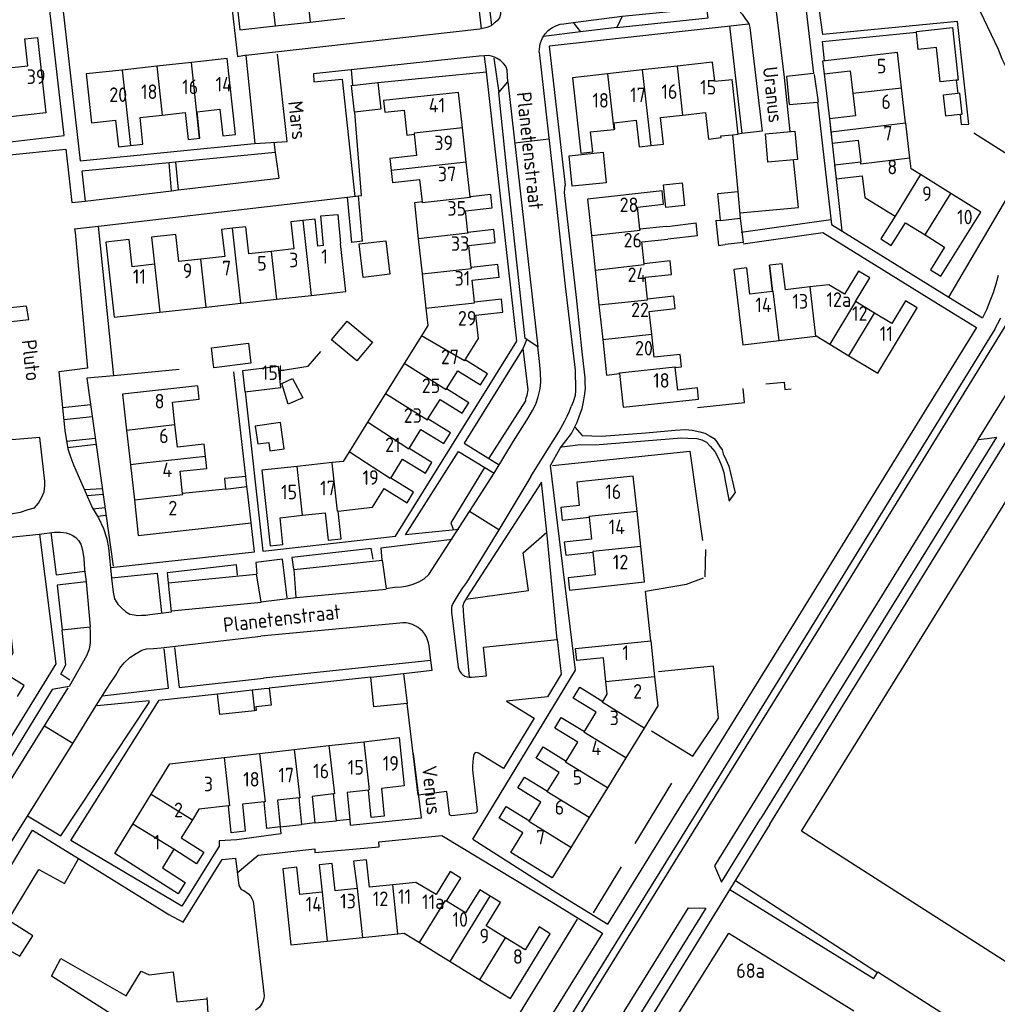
# Model space of a CAD drawing. Header units: metres. Extents: x 233829 to 239427, y 444283 to 448222.
# Tile 101 of 171: x 236697 to 236865, y 445407 to 445576. Entities that reach past the tile are written whole.
import ezdxf

# ---------------------------------------------------------------- set-up
doc = ezdxf.new("R2010")
doc.units = ezdxf.units.M
doc.header["$MEASUREMENT"] = 0
for name, color, linetype in [('BIJGEBOUW', 4, 'Continuous'), ('DAKRAND', 4, 'Continuous'), ('DAKRAND-BYG', 4, 'Continuous'), ('HEG', 253, 'Continuous'), ('HEK', 253, 'Continuous'), ('HOOFDGEBOUW', 4, 'Continuous'), ('HUISNUMMER', 253, 'Continuous'), ('KANTVERH', 253, 'Continuous'), ('KNTONVERHARD', 253, 'Continuous'), ('KNTOPENVERH', 253, 'Continuous'), ('OVLIJNOBJ', 253, 'Continuous'), ('STRAATNAAM', 253, 'Continuous'), ('TUSSENMUUR', 253, 'Continuous')]:
    doc.layers.add(name, color=color, linetype=linetype)
doc.styles.get("Standard").update_dxf_attribs({"font": 'iso.shx'})

msp = doc.modelspace()

# ---------------------------------------------------------------- linework, layer by layer
at = {"layer": 'BIJGEBOUW'}
for p, q in [((236741.54, 445516.58), (236735.36, 445515.84)), ((236741.97, 445512.98), (236741.54, 445516.58)), ((236735.36, 445515.84), (236735.79, 445512.24)), ((236735.79, 445512.24), (236741.97, 445512.98))]:
    msp.add_line(p, q, dxfattribs=at)
at = {"layer": 'DAKRAND'}
for p, q in [((236808.1, 445540.63), (236808.69, 445540.7)), ((236808.69, 445540.7), (236813.2, 445541.23)), ((236813.46, 445539), (236813.2, 445541.23)), ((236813.46, 445539), (236808.34, 445538.47)), ((236809, 445532.41), (236808.75, 445534.71)), ((236736.14, 445495.98), (236735.94, 445497.72)), ((236732.46, 445495.55), (236726.25, 445494.91)), ((236730.37, 445489.02), (236736.85, 445489.73))]:
    msp.add_line(p, q, dxfattribs=at)
for points in [[(236749.3, 445537.37), (236748.82, 445542.44), (236751.73, 445542.7), (236752.19, 445537.69)], [(236735.94, 445497.72), (236732.31, 445497.36), (236732.46, 445495.55)], [(236794.25, 445496.9), (236792.77, 445496.76), (236793.15, 445492.73)], [(236736.85, 445489.73), (236736.28, 445494.75), (236736.14, 445495.98)]]:
    msp.add_lwpolyline(points, dxfattribs=at)
at = {"layer": 'DAKRAND-BYG'}
for p, q in [((236851.04, 445573.97), (236851.02, 445574.12)), ((236858.12, 445563.45), (236855.61, 445563.17)), ((236820.37, 445546.65), (236820.8, 445542.03)), ((236816.63, 445541.63), (236817.43, 445541.72)), ((236757.4, 445463.28), (236762.99, 445463.88)), ((236762.99, 445463.88), (236763.61, 445458.72)), ((236731.07, 445460.42), (236737.06, 445461.08))]:
    msp.add_line(p, q, dxfattribs=at)
for points in [[(236851.02, 445574.12), (236857.2, 445574.78), (236858.17, 445565.75), (236857.87, 445565.72)], [(236857.87, 445565.72), (236855.11, 445565.43), (236854.47, 445571.36), (236851.35, 445571.03), (236851.04, 445573.97)], [(236758.62, 445565.34), (236759.12, 445560.74), (236754.57, 445560.24), (236754.06, 445564.84), (236758.62, 445565.34)], [(236855.61, 445563.17), (236856.01, 445559.6), (236858.51, 445559.88)], [(236858.51, 445559.88), (236858.85, 445559.92), (236858.45, 445563.49), (236858.12, 445563.45)], [(236797.81, 445548.14), (236791.96, 445547.52), (236791.41, 445552.76), (236797.27, 445553.37), (236797.81, 445548.14)], [(236810.84, 445548.12), (236811.25, 445544.25), (236808.01, 445543.9), (236807.6, 445547.77), (236810.84, 445548.12)], [(236817.43, 445541.72), (236816.95, 445546.29), (236820.37, 445546.65)], [(236820.8, 445542.03), (236821.28, 445537.86), (236818.19, 445537.52)], [(236816.63, 445541.63), (236817.07, 445537.38), (236818.19, 445537.52)], [(236759.97, 445538.18), (236760.67, 445532.44), (236756.09, 445531.89), (236755.4, 445537.63), (236759.97, 445538.18)], [(236753.33, 445524.4), (236757.68, 445520.75), (236755, 445517.55), (236750.64, 445521.19), (236753.33, 445524.4)], [(236730.03, 445519.79), (236736.4, 445520.6), (236736.83, 445517.16), (236730.47, 445516.36), (236730.03, 445519.79)], [(236743.98, 445514.54), (236745.75, 445511.24), (236743.21, 445510.1), (236742.1, 445513.68), (236743.98, 445514.54)], [(236741.88, 445506.97), (236737.57, 445506.37), (236737.99, 445503.31), (236739.89, 445503.57), (236740.09, 445502.12), (236742.51, 445502.46), (236741.88, 445506.97)], [(236763.61, 445458.72), (236757.93, 445458.18), (236757.4, 445463.28)], [(236737.06, 445461.08), (236739.09, 445461.3), (236739.95, 445461.39)], [(236739.95, 445461.39), (236740.27, 445458.43), (236737.67, 445458.18), (236737.72, 445457.53), (236737.46, 445457.5)], [(236737.46, 445457.5), (236731.48, 445456.86), (236731.07, 445460.42)]]:
    msp.add_lwpolyline(points, dxfattribs=at)
at = {"layer": 'HEG'}
for p, q in [((236758.62, 445565.34), (236777.22, 445567.2)), ((236802.75, 445434.72), (236809.07, 445445.05)), ((236800.35, 445430.73), (236795.54, 445422.78))]:
    msp.add_line(p, q, dxfattribs=at)
for points in [[(236735.86, 445598.23), (236731.34, 445597.72), (236734.54, 445569.83), (236736.08, 445570.07)], [(236741.62, 445515.87), (236746.66, 445516.67), (236748.81, 445519.14)], [(236813.43, 445509.57), (236821.5, 445510.41), (236821.31, 445512.84)], [(236805.58, 445454.03), (236812.65, 445449.72), (236817.07, 445456.25), (236816.21, 445465.14), (236806.78, 445464.17)]]:
    msp.add_lwpolyline(points, dxfattribs=at)
at = {"layer": 'HEK'}
for p, q in [((236818.96, 445575.08), (236821.07, 445556.57)), ((236713.32, 445515.01), (236710.65, 445540.7)), ((236724.5, 445516.06), (236713.32, 445515.01)), ((236814.85, 445485.19), (236814.73, 445480.51)), ((236819.99, 445428.35), (236844.35, 445412.57))]:
    msp.add_line(p, q, dxfattribs=at)
for points in [[(236856.56, 445528.52), (236869.82, 445550.96), (236860.89, 445556.67)], [(236713.32, 445515.01), (236708.68, 445514.57), (236713.18, 445482.33)], [(236825.16, 445513.6), (236828.31, 445513.89), (236828.47, 445512.63), (236829.51, 445512.76)], [(236788.57, 445499.58), (236812.15, 445502.05), (236814.33, 445486.74)], [(236805.45, 445469.52), (236804.55, 445478.02), (236811.58, 445479.23), (236814.48, 445480.3)], [(236777.11, 445397.43), (236783.06, 445405.74), (236792.87, 445421.74)]]:
    msp.add_lwpolyline(points, dxfattribs=at)
at = {"layer": 'HOOFDGEBOUW'}
for p, q in [((236741.03, 445575.05), (236747.01, 445575.71)), ((236747.01, 445575.71), (236752.95, 445576.36)), ((236720.68, 445568.13), (236714.72, 445567.48)), ((236726.6, 445568.77), (236720.68, 445568.13)), ((236803.99, 445567.5), (236798.03, 445566.83)), ((236809.96, 445568.17), (236803.99, 445567.5)), ((236816.42, 445565.55), (236819.38, 445565.88)), ((236820.43, 445556.49), (236819.38, 445565.88)), ((236849.17, 445558.42), (236848.48, 445564.44)), ((236773.14, 445557.54), (236772.47, 445563.65)), ((236836.09, 445559.1), (236836.34, 445556.88)), ((236773.78, 445551.65), (236773.14, 445557.54)), ((236817.48, 445556.16), (236819.46, 445556.38)), ((236817.51, 445555.88), (236817.48, 445556.16)), ((236819.46, 445556.38), (236820.43, 445556.49)), ((236836.34, 445556.88), (236836.56, 445554.94)), ((236774.43, 445545.74), (236773.78, 445551.65)), ((236856.94, 445546.29), (236851.71, 445549.54)), ((236862.09, 445543.08), (236856.94, 445546.29)), ((236766.19, 445544.84), (236764.88, 445544.69)), ((236764.88, 445544.69), (236765.55, 445538.53)), ((236808.1, 445540.63), (236803.58, 445540.14)), ((236765.55, 445538.53), (236766.21, 445532.51)), ((236795.24, 445539.09), (236795.89, 445533.13)), ((236808.75, 445534.71), (236804.29, 445534.22)), ((236766.21, 445532.51), (236766.86, 445526.59)), ((236795.89, 445533.13), (236796.54, 445527.16)), ((236741.23, 445528.14), (236747.17, 445528.8)), ((236721.18, 445525.92), (236729.13, 445526.8)), ((236729.13, 445526.8), (236735.09, 445527.46)), ((236735.09, 445527.46), (236741.23, 445528.14)), ((236796.54, 445527.16), (236797.2, 445521.2)), ((236843.85, 445525.77), (236840.57, 445527.75)), ((236766.08, 445521.87), (236763.11, 445517.1)), ((236827.46, 445521.08), (236833.7, 445521.82)), ((236836.15, 445520.43), (236839.43, 445518.45)), ((236763.11, 445517.1), (236759.91, 445511.95)), ((236759.91, 445511.95), (236756.85, 445507.03)), ((236756.85, 445507.03), (236753.68, 445501.93)), ((236715.49, 445505.69), (236716.15, 445499.74)), ((236767.89, 445500.09), (236763.97, 445502.53)), ((236716.15, 445499.74), (236716.82, 445493.7)), ((236750.76, 445500.1), (236744.77, 445499.45)), ((236726.25, 445494.91), (236725.1, 445494.78)), ((236803.73, 445485.71), (236803.08, 445491.69)), ((236805.45, 445469.52), (236806.1, 445463.34)), ((236806.1, 445463.34), (236806.63, 445458.32)), ((236806.63, 445458.32), (236804.29, 445454.51)), ((236804.29, 445454.51), (236801.15, 445449.4)), ((236756.18, 445452.18), (236762.27, 445452.88)), ((236762.27, 445452.88), (236763.12, 445444.59)), ((236738.3, 445450.16), (236744.26, 445450.83)), ((236744.26, 445450.83), (236750.22, 445451.51)), ((236750.22, 445451.51), (236756.18, 445452.18)), ((236732.21, 445449.46), (236738.3, 445450.16)), ((236801.15, 445449.4), (236798, 445444.28)), ((236798, 445444.28), (236794.86, 445439.17)), ((236716.55, 445438.05), (236719.68, 445443.15)), ((236794.86, 445439.17), (236791.72, 445434.05)), ((236749.9, 445417.95), (236755.97, 445418.59)), ((236755.97, 445418.59), (236762.04, 445419.23)), ((236765.75, 445417.71), (236770.99, 445414.48)), ((236770.99, 445414.48), (236776.11, 445411.33))]:
    msp.add_line(p, q, dxfattribs=at)
for points in [[(236737.69, 445585.5), (236737.96, 445583.05), (236734.01, 445582.61), (236734.91, 445574.38), (236741.03, 445575.05)], [(236694.78, 445567.81), (236698.52, 445568.23), (236698, 445572.85), (236700.21, 445573.09), (236701.65, 445560.14), (236695.56, 445559.47)], [(236734.17, 445556.44), (236732.75, 445569.44), (236726.6, 445568.77)], [(236816.42, 445565.55), (236816.05, 445568.86), (236809.96, 445568.17)], [(236848.48, 445564.44), (236847.79, 445570.49), (236834.93, 445569.02), (236835.18, 445566.84), (236839.67, 445567.36), (236840.12, 445563.49)], [(236714.72, 445567.48), (236708.54, 445566.81), (236709.46, 445558.42), (236713.61, 445558.87), (236714.1, 445554.3), (236716.13, 445554.52)], [(236798.03, 445566.83), (236791.99, 445566.15), (236793.45, 445553.19), (236795.48, 445553.42), (236795.09, 445556.85), (236799.1, 445557.3)], [(236772.47, 445563.65), (236759.58, 445562.24), (236759.8, 445560.25), (236763.13, 445560.61), (236763.6, 445556.33), (236764.86, 445556.47)], [(236840.12, 445563.49), (236840.56, 445559.62), (236836.09, 445559.1)], [(236728.02, 445555.77), (236728.08, 445555.78), (236727.59, 445560.32), (236731.5, 445560.74), (236731.99, 445556.21), (236734.17, 445556.44)], [(236716.13, 445554.52), (236718.29, 445554.75), (236717.79, 445559.33), (236721.6, 445559.74)], [(236721.6, 445559.74), (236725.53, 445560.17), (236726.03, 445555.56), (236728.02, 445555.77)], [(236799.1, 445557.3), (236799.28, 445557.32), (236799.15, 445558.43), (236802.92, 445558.85), (236803.43, 445554.3), (236805.45, 445554.53)], [(236805.45, 445554.53), (236807.61, 445554.77), (236807.1, 445559.32), (236810.9, 445559.75)], [(236810.9, 445559.75), (236814.82, 445560.19), (236815.33, 445555.64), (236817.51, 445555.88)], [(236849.9, 445552.36), (236849.18, 445558.38), (236849.17, 445558.42)], [(236764.86, 445556.47), (236765.26, 445552.82), (236760.66, 445552.32), (236760.89, 445550.24)], [(236836.56, 445554.94), (236841.04, 445555.46), (236841.47, 445551.69)], [(236851.71, 445549.54), (236850.12, 445550.53), (236849.9, 445552.36)], [(236841.47, 445551.69), (236836.98, 445551.17), (236837.25, 445548.81)], [(236760.89, 445550.24), (236761.12, 445548.16), (236765.77, 445548.67), (236766.19, 445544.84)], [(236837.25, 445548.81), (236841.74, 445549.33), (236842.17, 445545.61), (236847.35, 445542.38)], [(236774.05, 445539.61), (236773.65, 445543.3), (236778.22, 445543.8), (236777.97, 445546.12), (236774.43, 445545.74)], [(236803.58, 445540.14), (236803.16, 445543.96), (236807.64, 445544.45), (236807.39, 445546.73), (236794.56, 445545.33), (236795.24, 445539.09)], [(236749.3, 445537.37), (236748.33, 445537.26), (236747.82, 445541.89), (236745.74, 445541.66)], [(236847.35, 445542.38), (236844.94, 445538.5), (236846.72, 445537.39), (236849.14, 445541.27), (236852.51, 445539.17)], [(236852.51, 445539.17), (236855.87, 445537.08), (236853.46, 445533.2), (236855.24, 445532.09), (236862.09, 445543.08)], [(236733.67, 445540.32), (236731.8, 445540.11), (236732.32, 445535.47), (236728.22, 445535.02)], [(236740.32, 445536.36), (236736.46, 445535.93), (236735.95, 445540.57), (236733.67, 445540.32)], [(236745.74, 445541.66), (236743.66, 445541.42), (236744.18, 445536.79), (236740.32, 445536.36)], [(236728.22, 445535.02), (236724.47, 445534.6), (236723.95, 445539.27), (236719.75, 445538.8), (236720.27, 445534.14)], [(236774.64, 445533.59), (236774.23, 445537.39), (236778.76, 445537.88), (236778.52, 445540.1), (236774.05, 445539.61)], [(236804.29, 445534.22), (236803.88, 445537.98), (236808.34, 445538.47)], [(236720.27, 445534.14), (236716.47, 445533.72), (236715.95, 445538.38), (236711.92, 445537.94), (236713.35, 445525.05), (236721.18, 445525.92)], [(236747.17, 445528.8), (236753.11, 445529.46), (236752.19, 445537.69)], [(236775.2, 445527.65), (236774.79, 445531.39), (236779.41, 445531.9), (236779.17, 445534.08), (236774.64, 445533.59)], [(236826.33, 445529.48), (236822.46, 445529.02), (236821.93, 445533.52), (236819.68, 445533.25), (236821.21, 445520.33), (236827.46, 445521.08)], [(236825.81, 445533.98), (236825.8, 445533.98), (236826.33, 445529.48)], [(236832.71, 445530.24), (236828.54, 445529.74), (236828.01, 445534.24), (236825.81, 445533.98)], [(236804.89, 445528.17), (236804.48, 445531.92), (236809, 445532.41)], [(236840.57, 445527.75), (236843.03, 445531.81), (236841.09, 445532.98), (236838.69, 445529.01), (236836.01, 445530.63), (236832.71, 445530.24)], [(236805.61, 445522.12), (236805.18, 445526.04), (236809.64, 445526.53), (236809.41, 445528.67), (236804.89, 445528.17)], [(236766.86, 445526.59), (236767.18, 445523.64), (236766.08, 445521.87)], [(236773.6, 445517.74), (236775.88, 445521.41), (236775.44, 445525.43), (236780.07, 445525.93), (236779.82, 445528.16), (236775.2, 445527.65)], [(236839.43, 445518.45), (236844.39, 445515.45), (236851.16, 445526.65)], [(236851.16, 445526.65), (236849.15, 445527.86), (236846.8, 445523.98), (236843.85, 445525.77)], [(236809.65, 445516.42), (236810.73, 445516.54), (236810.5, 445518.67), (236806.04, 445518.18), (236805.61, 445522.12)], [(236833.7, 445521.82), (236833.83, 445521.83), (236836.15, 445520.43)], [(236797.2, 445521.2), (236797.86, 445515.13), (236800.09, 445515.38)], [(236770.4, 445512.74), (236772.34, 445515.85), (236776.23, 445513.43), (236777.43, 445515.36), (236773.6, 445517.74)], [(236800.09, 445515.38), (236800.72, 445509.59), (236813.63, 445511), (236813.43, 445512.91), (236810.08, 445512.54), (236809.65, 445516.42)], [(236723.79, 445506.61), (236723.36, 445510.49), (236727.94, 445511), (236727.69, 445513.29), (236714.8, 445511.87), (236715.49, 445505.69)], [(236767.2, 445507.59), (236769.29, 445510.95), (236773.08, 445508.59), (236774.2, 445510.38), (236770.4, 445512.74)], [(236729.03, 445501.17), (236728.8, 445503.24), (236724.22, 445502.73), (236723.79, 445506.61)], [(236763.97, 445502.53), (236766, 445505.79), (236769.92, 445503.35), (236771.06, 445505.19), (236767.2, 445507.59)], [(236753.68, 445501.93), (236752.67, 445500.31), (236750.76, 445500.1)], [(236725.1, 445494.78), (236724.68, 445498.6), (236729.26, 445499.11), (236729.03, 445501.17)], [(236760.81, 445497.45), (236762.84, 445500.71), (236766.76, 445498.27), (236767.89, 445500.09)], [(236907.89, 445463.2), (236898.71, 445448.39), (236900.53, 445447.22), (236898.18, 445443.42), (236896.32, 445444.61), (236877.47, 445414.17), (236883.53, 445410.28), (236880.47, 445405.34), (236831.33, 445436.82), (236870.19, 445499.58), (236878.36, 445494.34), (236874.63, 445488.33), (236872.07, 445489.97), (236870.55, 445487.52), (236879.63, 445481.7), (236886.17, 445492.26), (236896.33, 445485.97)], [(236744.77, 445499.45), (236738.7, 445498.78), (236740.12, 445485.78), (236742.32, 445486.03), (236741.82, 445490.63), (236745.69, 445491.05)], [(236751.77, 445491.78), (236757.69, 445492.43), (236759.69, 445495.65), (236763.61, 445493.21), (236764.73, 445495.01), (236760.81, 445497.45)], [(236803.08, 445491.69), (236802.42, 445497.78), (236794.25, 445496.9)], [(236716.82, 445493.7), (236717.49, 445487.59), (236730.37, 445489.02)], [(236745.69, 445491.05), (236749.56, 445491.47), (236750.08, 445486.76), (236752.29, 445487), (236751.77, 445491.78)], [(236793.15, 445492.73), (236789.98, 445492.39), (236790.21, 445490.24), (236794.85, 445490.74)], [(236794.85, 445490.74), (236795.26, 445486.95), (236790.6, 445486.44), (236790.84, 445484.22), (236795.5, 445484.73)], [(236795.5, 445484.73), (236795.92, 445480.82), (236791.27, 445480.32), (236791.49, 445478.22), (236804.39, 445479.62), (236803.73, 445485.71)], [(236696.77, 445459.97), (236697.93, 445461.84), (236694.05, 445464.24), (236696.02, 445467.44), (236695.5, 445472.11)], [(236797.73, 445462.48), (236797.3, 445466.59), (236792.73, 445466.12), (236792.52, 445468.17), (236805.45, 445469.52)], [(236797.2, 445459.11), (236797.95, 445460.34), (236797.73, 445462.48)], [(236794.04, 445453.93), (236796.08, 445457.26), (236792.13, 445459.68), (236793.27, 445461.53), (236797.2, 445459.11)], [(236790.92, 445448.85), (236792.92, 445452.1), (236788.96, 445454.53), (236790.09, 445456.35), (236794.04, 445453.93)], [(236787.74, 445443.68), (236789.73, 445446.91), (236785.75, 445449.35), (236786.95, 445451.29), (236790.92, 445448.85)], [(236719.68, 445443.15), (236722.91, 445448.41), (236732.21, 445449.46)], [(236784.62, 445438.6), (236786.6, 445441.82), (236782.63, 445444.26), (236783.77, 445446.12), (236787.74, 445443.68)], [(236756.98, 445443.89), (236753.31, 445443.47), (236753.78, 445438.84), (236751.49, 445438.58), (236751.02, 445443.21)], [(236763.12, 445444.59), (236759.23, 445444.15), (236759.71, 445439.43), (236757.46, 445439.18), (236756.98, 445443.89)], [(236745.1, 445442.54), (236741.37, 445442.12), (236741.83, 445437.56), (236739.56, 445437.31), (236739.09, 445441.86)], [(236751.02, 445443.21), (236747.32, 445442.79), (236747.78, 445438.24), (236745.56, 445437.99), (236745.1, 445442.54)], [(236732.99, 445441.17), (236727.88, 445440.59), (236726.77, 445438.8)], [(236739.09, 445441.86), (236735.35, 445441.44), (236735.82, 445436.8), (236733.46, 445436.53), (236732.99, 445441.17)], [(236791.72, 445434.05), (236788.5, 445428.81), (236781.41, 445433.17), (236783.48, 445436.55), (236779.42, 445439.04), (236780.65, 445441.04), (236784.62, 445438.6)], [(236726.77, 445438.8), (236724.85, 445435.66), (236728.72, 445433.2), (236727.51, 445431.23), (236723.61, 445433.72)], [(236723.61, 445433.72), (236721.64, 445430.51), (236725.54, 445428.03), (236724.34, 445426.08), (236713.45, 445433.01), (236716.55, 445438.05)], [(236749.02, 445426.34), (236745.22, 445425.93), (236744.72, 445430.62), (236742.31, 445430.36), (236743.69, 445417.29), (236749.9, 445417.95)], [(236755.08, 445426.98), (236751.29, 445426.58), (236750.79, 445431.26), (236748.52, 445431.02), (236749.02, 445426.34)], [(236761.15, 445427.62), (236757.17, 445427.2), (236756.67, 445431.88), (236754.43, 445431.65), (236755.08, 445426.98)], [(236770.41, 445424.81), (236772.85, 445428.77), (236771.03, 445429.89), (236768.59, 445425.93), (236765.15, 445428.04), (236761.15, 445427.62)], [(236777.88, 445425.68), (236776.1, 445426.77), (236773.66, 445422.81), (236770.41, 445424.81)], [(236780.53, 445418.51), (236777.19, 445420.57), (236779.66, 445424.58), (236777.88, 445425.68)], [(236788.19, 445419.23), (236786.3, 445420.4), (236783.87, 445416.46), (236780.53, 445418.51)], [(236762.04, 445419.23), (236763.1, 445419.34), (236765.75, 445417.71)], [(236776.11, 445411.33), (236781.35, 445408.11), (236788.19, 445419.23)], [(236827.67, 445386.03), (236827.48, 445385.72), (236805.99, 445398.79), (236818.85, 445419.33), (236840.26, 445405.96)]]:
    msp.add_lwpolyline(points, dxfattribs=at)
at = {"layer": 'KANTVERH'}
for p, q in [((236777.42, 445580.7), (236778.13, 445575.12)), ((236787.01, 445573.22), (236786.93, 445573.22)), ((236777.22, 445567.2), (236776.93, 445569.79)), ((236778.53, 445569.53), (236779.37, 445563.63)), ((236754.31, 445564.87), (236754.1, 445567.5)), ((236780.92, 445565.46), (236786.08, 445519.95)), ((236833.49, 445566.71), (236834.15, 445561.95)), ((236835.18, 445566.84), (236836.09, 445559.1)), ((236857.87, 445565.72), (236858.12, 445563.45)), ((236836.09, 445559.1), (236838.25, 445539.87)), ((236782.11, 445555), (236787.96, 445555.66)), ((236819.46, 445556.38), (236820.37, 445546.65)), ((236821.07, 445556.57), (236820.43, 445556.49)), ((236740.76, 445555.09), (236741, 445553.32)), ((236741, 445553.32), (236723.9, 445551.67)), ((236741, 445553.32), (236741.6, 445548.93)), ((236723.9, 445551.67), (236722.77, 445551.57)), ((236723.22, 445546.76), (236722.77, 445551.57)), ((236723.9, 445551.67), (236724.36, 445546.89)), ((236724.36, 445546.89), (236741.6, 445548.93)), ((236723.22, 445546.76), (236724.36, 445546.89)), ((236708.36, 445545), (236723.22, 445546.76)), ((236753.32, 445545.64), (236754.11, 445537.9)), ((236755.98, 445538.11), (236755.27, 445545.86)), ((236706.07, 445544.73), (236708.36, 445545)), ((236706.57, 445540.23), (236710.65, 445540.7)), ((236836.35, 445541.78), (236820.94, 445539.58)), ((236836.44, 445540.99), (236856.56, 445528.52)), ((236821.29, 445537.66), (236834.96, 445539.61)), ((236834.96, 445539.61), (236855.57, 445526.84)), ((236755.98, 445538.11), (236754.11, 445537.9)), ((236856.56, 445528.52), (236862.36, 445524.93)), ((236855.57, 445526.84), (236861.32, 445523.28)), ((236735.94, 445497.72), (236733.91, 445515.67)), ((236861.63, 445504.06), (236867.63, 445513.75)), ((236709.32, 445510), (236704.52, 445509.47)), ((236709.61, 445507.95), (236704.73, 445507.41)), ((236710.13, 445504.23), (236705.2, 445503.69)), ((236710.27, 445503.19), (236705.32, 445502.65)), ((236774.35, 445491.68), (236778.55, 445498.28)), ((236784.88, 445497.71), (236779.34, 445488.58)), ((236708.26, 445495.47), (236711.32, 445495.67)), ((236708.7, 445494.45), (236711.46, 445494.69)), ((236709.72, 445492.13), (236711.78, 445492.36)), ((236767.36, 445480.88), (236774.35, 445491.68)), ((236779.34, 445488.58), (236774.35, 445491.68)), ((236710.51, 445490.91), (236711.96, 445491.07)), ((236779.34, 445488.58), (236773.83, 445479.51)), ((236789.38, 445469.75), (236787.6, 445488.14)), ((236708.52, 445479.63), (236709.21, 445471.88)), ((236744.61, 445476.91), (236760.01, 445478.37)), ((236723.22, 445474.65), (236738.56, 445476.16)), ((236762.36, 445472.55), (236738.55, 445470.32)), ((236771.32, 445473.97), (236772.41, 445465)), ((236773.3, 445473.71), (236774.3, 445463.24)), ((236767.7, 445466.11), (236767.39, 445468.59)), ((236767.7, 445466.11), (236738.98, 445463.1)), ((236757.4, 445463.28), (236739.95, 445461.39)), ((236774.3, 445463.24), (236774.69, 445463.25)), ((236694.16, 445443.26), (236705.47, 445461.44)), ((236701.42, 445454.92), (236706.25, 445451.91)), ((236775.08, 445450), (236774.98, 445449.36)), ((236774.84, 445447.33), (236775.63, 445440.35)), ((236775.27, 445439.93), (236771.3, 445439.48)), ((236741.83, 445437.56), (236745.56, 445437.99)), ((236747.78, 445438.24), (236751.49, 445438.58)), ((236734.75, 445427.48), (236735.13, 445426.8)), ((236737.18, 445424.8), (236739.12, 445408.54))]:
    msp.add_line(p, q, dxfattribs=at)
for points in [[(236858.51, 445559.88), (236858.7, 445558.13), (236860, 445558.21), (236858.07, 445575.81), (236834.99, 445573.57), (236832.69, 445590.03), (236846.31, 445591.58), (236842.99, 445621.25), (236841.64, 445621.17), (236842.11, 445615.96), (236827.16, 445614.1)], [(236772.09, 445618.86), (236773.06, 445606.72), (236773.42, 445602.3), (236736.74, 445598.19), (236736.83, 445596.8), (236773.41, 445600.56), (236776.34, 445574.55)], [(236776.6, 445606.76), (236779.45, 445579.11), (236779.61, 445578.36), (236779.63, 445577.62), (236779.64, 445577.07), (236779.46, 445576.42), (236779.08, 445575.91), (236778.59, 445575.5), (236778.05, 445575.09), (236777.31, 445574.78), (236776.12, 445574.5), (236735.92, 445569.96), (236737.48, 445554.86), (236743.04, 445555.2), (236741.39, 445570.18)], [(236831.32, 445584.58), (236833.39, 445566.86), (236828.72, 445566.35), (236829.18, 445561.54), (236834.05, 445561.95), (236836.44, 445540.99)], [(236829.38, 445556.94), (236828.38, 445566.19), (236826.26, 445583.71)], [(236647.2, 445536.39), (236667.91, 445523.54), (236671.23, 445524.02), (236690.11, 445554.53), (236704.8, 445556.22), (236702.16, 445579.2), (236702.13, 445579.52)], [(236713.35, 445579.02), (236704.53, 445578.06), (236707.54, 445551.91), (236737.38, 445554.86)], [(236799.61, 445574.76), (236815.29, 445576.43), (236815.05, 445578.12)], [(236800.55, 445576.73), (236814.55, 445578.1), (236815.65, 445578.23), (236816.74, 445578.26), (236817.54, 445578.28), (236818.33, 445578.29), (236819.08, 445578.31), (236819.73, 445578.03), (236820.54, 445577.7), (236821.1, 445577.07), (236821.71, 445576.24), (236822.28, 445575.45), (236822.45, 445574.81), (236824.56, 445557), (236821.07, 445556.57)], [(236787.01, 445573.22), (236787.29, 445573.67), (236787.82, 445574.28), (236788.46, 445574.7), (236789.15, 445575.06), (236789.89, 445575.33), (236790.53, 445575.44), (236792.12, 445575.63), (236793.4, 445574.02), (236787.01, 445573.22)], [(236792.12, 445575.63), (236800.55, 445576.73), (236799.61, 445574.76), (236793.4, 445574.02)], [(236822.23, 445575.35), (236787.99, 445571.6), (236790.75, 445547.73)], [(236835.23, 445569.05), (236834.92, 445572.37), (236851.04, 445573.97)], [(236786.27, 445570.56), (236786.36, 445571.11), (236786.48, 445571.96), (236786.81, 445572.91), (236787.01, 445573.22)], [(236786.27, 445570.56), (236788.98, 445546.74), (236790.76, 445530.36), (236792.33, 445516.91), (236792.45, 445515.97), (236792.48, 445514.78), (236792.5, 445513.78), (236792.53, 445512.49), (236792.45, 445511.64), (236792.13, 445510.54), (236791.8, 445509.73)], [(236780.82, 445567.45), (236780.55, 445568.14), (236780.14, 445568.62), (236779.64, 445569.11), (236779.08, 445569.49), (236778.63, 445569.68), (236778.08, 445569.87), (236777.52, 445569.96), (236776.93, 445569.94), (236775.98, 445569.87), (236747.54, 445566.85), (236747.63, 445565.46), (236752.49, 445565.92), (236754.65, 445545.78)], [(236735.84, 445512.24), (236738.85, 445484.88), (236761.63, 445487.47), (236782.43, 445520.96), (236777.22, 445567.2)], [(236778.55, 445498.28), (236781.89, 445503.77), (236784.15, 445507.36), (236785.15, 445509.03), (236785.72, 445510.14), (236786.14, 445511.39), (236786.46, 445512.74), (236786.58, 445513.94), (236786.54, 445515.58), (236786.34, 445517.47), (236786.08, 445519.95), (236783.91, 445521.39), (236780.8, 445549.73), (236779.37, 445563.63), (236780.92, 445565.46), (236780.82, 445567.45)], [(236710.65, 445540.7), (236755.82, 445545.92), (236754.67, 445560.25)], [(236830.15, 445557.01), (236830.59, 445552.15), (236825.55, 445551.68), (236825.11, 445556.54), (236830.15, 445557.01)], [(236701.46, 445496.08), (236701.44, 445496.88), (236700.61, 445504.42), (236695.8, 445504.01), (236693.63, 445524.06), (236698.69, 445524.68), (236698.33, 445526.96), (236689.89, 445526.11), (236689.38, 445530.92), (236684.42, 445530.36), (236683.72, 445540.64), (236688.39, 445541.05), (236687.76, 445546.61), (236695.35, 445547.54), (236694.83, 445552.85), (236705.05, 445553.89), (236706.07, 445544.73)], [(236820.71, 445542.99), (236830.8, 445543.86), (236829.91, 445552.09)], [(236722.77, 445551.57), (236707.83, 445550.13), (236708.36, 445545)], [(236774.92, 445435.43), (236792.54, 445464.47), (236788.21, 445499.6), (236789.89, 445502.57), (236791.82, 445505.11), (236792.81, 445507.02), (236793.23, 445508.18), (236793.65, 445509.38), (236793.92, 445510.53), (236794.14, 445511.88), (236794.22, 445512.88), (236794.2, 445513.72), (236794.17, 445514.67), (236793.73, 445518.59), (236792.7, 445528.42), (236790.63, 445546.48), (236790.75, 445547.73)], [(236706.57, 445540.23), (236706.64, 445539.6), (236708.79, 445516.31), (236703.88, 445515.69)], [(236861.32, 445523.28), (236846.79, 445499.75), (236830.2, 445472.83), (236811.94, 445443.28)], [(236866.68, 445524.18), (236850.28, 445497.6), (236833.68, 445470.67), (236815.43, 445441.13)], [(236864.51, 445523), (236849.2, 445498.22), (236832.61, 445471.3), (236814.36, 445441.75)], [(236784.12, 445521.15), (236783.55, 445519.74), (236773.39, 445503.42), (236779.42, 445499.71)], [(236703.88, 445515.69), (236704.91, 445505.62), (236705.39, 445502.44), (236705.87, 445501.06), (236706.4, 445499.73), (236709.56, 445492.39)], [(236784.88, 445497.71), (236787.03, 445501.21), (236789.67, 445505.4), (236790.67, 445507.27), (236791.1, 445508.07), (236791.47, 445508.93), (236791.8, 445509.73)], [(236792.43, 445506.2), (236793.67, 445504.72), (236796.98, 445504.65), (236804.6, 445505.23), (236809.61, 445505.65), (236811.41, 445505.75), (236812.52, 445505.67), (236813.83, 445505.4), (236814.74, 445505.12), (236815.65, 445504.64), (236816.32, 445504.21), (236816.78, 445503.67), (236817.25, 445502.92), (236817.67, 445502.28), (236817.88, 445501.59), (236818.36, 445500.54), (236818.84, 445499.5), (236819.92, 445494.93)], [(236790.2, 445502.78), (236793.4, 445503.21), (236795.91, 445503.17), (236810.74, 445504.33), (236811.8, 445504.3), (236813.35, 445504.24), (236814.21, 445504.01), (236815.02, 445503.63), (236815.64, 445502.94), (236816.42, 445502), (236817.1, 445500.71), (236817.64, 445499.42), (236817.96, 445498.42), (236818.2, 445496.97), (236818.91, 445493.48), (236819.92, 445494.93)], [(236861.63, 445504.06), (236845.04, 445477.14), (236821.31, 445438.81)], [(236861.63, 445504.06), (236863.15, 445504.22), (236864.74, 445504.48), (236850.38, 445481.16), (236836.57, 445458.85), (236824.29, 445438.95)], [(236825.86, 445438.03), (236837.99, 445457.7), (236853.61, 445482.99), (236866.8, 445504.32)], [(236772.51, 445488.59), (236763.37, 445487.71), (236772.43, 445502.01), (236778.55, 445498.28)], [(236640.88, 445495.48), (236651.08, 445496.67), (236663.2, 445497.75), (236664.94, 445497.84), (236665.89, 445497.77), (236667.08, 445497.65), (236668.09, 445497.37), (236668.89, 445496.99), (236669.55, 445496.71), (236670.55, 445496.24), (236681.82, 445491.08), (236683.07, 445490.76), (236684.38, 445490.49), (236685.92, 445490.48), (236687.26, 445490.56), (236690.83, 445490.9), (236695.9, 445491.37), (236697.29, 445491.6), (236698.62, 445492.03), (236699.66, 445492.35), (236700.39, 445493.12), (236700.96, 445494.18), (236701.33, 445495.08), (236701.46, 445496.08)], [(236787.6, 445488.14), (236786.69, 445496.72), (236773.88, 445476.91), (236773.64, 445476.55), (236773.35, 445476.1), (236773.21, 445475.5), (236773.23, 445474.75), (236773.3, 445473.71)], [(236709.56, 445492.39), (236710.65, 445490.63), (236711.54, 445488.76), (236712.08, 445487.03), (236712.36, 445485.54), (236712.89, 445480.23), (236713.19, 445477.85), (236713.42, 445476.71), (236713.99, 445475.78), (236714.65, 445475.09), (236715.36, 445474.47), (236716.07, 445474.08), (236716.77, 445473.95), (236717.42, 445473.87), (236718.06, 445473.88), (236718.81, 445473.9), (236719.45, 445474.02), (236723.17, 445474.5), (236722.66, 445479.47), (236737.75, 445480.92), (236738.51, 445476.21), (236744.61, 445476.96), (236744.25, 445481.72), (236759.34, 445483.33), (236760.05, 445478.47), (236761.44, 445478.7), (236762.64, 445478.78), (236763.67, 445478.95), (236764.66, 445479.23), (236765.65, 445479.6), (236766.53, 445480.17), (236767.36, 445480.88)], [(236712.79, 445482.07), (236737.41, 445484.8), (236736.85, 445489.73)], [(236676.39, 445426.95), (236678.66, 445425.57), (236684.94, 445435.57), (236703.38, 445465.57), (236700.58, 445487.8)], [(236685.52, 445486.24), (236700.46, 445487.79), (236703.09, 445488.16), (236704.14, 445488.18), (236705.13, 445488.05), (236705.64, 445487.87), (236706.14, 445487.63), (236706.75, 445487.25), (236707.26, 445486.71), (236707.62, 445486.07), (236707.94, 445485.09), (236708.13, 445483.65), (236708.27, 445481.76), (236708.52, 445479.63), (236703.56, 445479.06), (236704.44, 445471.37), (236709.2, 445471.88), (236709.23, 445470.98), (236709.25, 445470.09), (236709.22, 445469.14), (236709.05, 445468.09), (236708.63, 445466.94), (236705.62, 445461.64), (236702.69, 445461.17), (236693.21, 445445.72)], [(236702.46, 445488.07), (236703.42, 445480.85), (236708.3, 445481.43)], [(236771.35, 445486.9), (236759.14, 445485.41), (236759.29, 445483.43)], [(236757.8, 445483.49), (236757.45, 445485.33), (236743.85, 445483.8), (236744.15, 445481.82)], [(236743.02, 445476.87), (236742.22, 445483.52), (236737.65, 445482.96), (236737.85, 445481.02)], [(236712.88, 445480.33), (236720.73, 445481.11), (236721.49, 445474.36)], [(236734.52, 445480.79), (236734.33, 445482.53), (236722.47, 445481.15), (236722.61, 445479.47)], [(236773.83, 445479.51), (236773.13, 445478.57), (236772.48, 445477.6)], [(236772.48, 445477.6), (236771.96, 445476.77), (236771.48, 445475.93)], [(236771.48, 445475.93), (236771.39, 445475.74), (236771.32, 445475.55)], [(236771.32, 445475.55), (236771.24, 445475.16), (236771.22, 445474.76), (236771.24, 445474.36), (236771.32, 445473.97)], [(236767.39, 445468.59), (236767.31, 445469.13), (236767.15, 445469.66), (236766.93, 445470.17), (236766.66, 445470.64), (236766.32, 445471.08), (236765.93, 445471.47), (236765.5, 445471.81), (236765.03, 445472.09), (236764.53, 445472.32), (236764, 445472.48), (236763.46, 445472.57), (236762.91, 445472.6), (236762.36, 445472.55)], [(236705.74, 445462.74), (236704.22, 445463.8), (236705.08, 445465.36), (236704.44, 445471.32)], [(236689.3, 445424.09), (236694.79, 445433.47), (236706.25, 445451.9), (236710.27, 445458.42), (236712.58, 445462.01), (236713.63, 445463.63), (236714.3, 445464.79), (236715.07, 445465.7), (236716.05, 445466.62), (236717.13, 445467.34), (236718.11, 445467.91), (236718.9, 445468.13), (236720.09, 445468.16), (236721.43, 445468.29), (236738.55, 445470.32)], [(236774.69, 445463.25), (236777.24, 445463.51), (236776.72, 445468.43), (236789.38, 445469.75)], [(236789.38, 445469.75), (236790.05, 445463.79), (236787.69, 445459.89), (236780.69, 445459.13), (236785.44, 445456.21), (236780.15, 445447.61), (236775.89, 445450.21)], [(236711.28, 445460.04), (236722.69, 445461.35), (236721.93, 445468.15)], [(236723.72, 445468.34), (236724.48, 445461.5), (236738.98, 445463.1)], [(236762.99, 445463.88), (236767.9, 445464.49), (236767.7, 445466.11)], [(236772.41, 445465), (236772.51, 445464.62), (236772.67, 445464.26), (236772.9, 445463.93), (236773.2, 445463.66), (236773.53, 445463.45), (236773.91, 445463.31), (236774.3, 445463.24)], [(236698.5, 445439.44), (236704.19, 445436.03), (236719.37, 445458.93), (236719.36, 445459.18), (236710.42, 445458.32)], [(236741.83, 445437.56), (236741.96, 445436.35), (236734.41, 445435.36), (236731.38, 445435.14), (236731.4, 445434.24), (236724.98, 445423.94), (236705.9, 445435.22), (236721.05, 445459.32), (236731.07, 445460.42)], [(236770.88, 445439.84), (236770.42, 445443.65), (236765.51, 445442.98), (236763.61, 445458.72)], [(236753.78, 445438.84), (236753.88, 445437.83), (236766.07, 445439.1), (236764.71, 445450.17)], [(236774.98, 445449.36), (236774.88, 445448.69), (236774.83, 445448.01), (236774.84, 445447.33)], [(236775.89, 445450.21), (236775.72, 445450.3), (236775.53, 445450.32), (236775.35, 445450.27), (236775.19, 445450.16), (236775.08, 445450)], [(236774.92, 445435.43), (236789.31, 445426.26), (236798.08, 445420.84), (236811.94, 445443.28)], [(236814.36, 445441.75), (236796.66, 445413.11), (236780.46, 445386.95), (236763.33, 445359.24), (236750.09, 445337.67), (236737.15, 445316.65), (236725.07, 445297.16), (236721.91, 445290.95), (236718.34, 445284.85), (236719.02, 445284.45)], [(236815.43, 445441.13), (236796.13, 445409.91), (236781.55, 445386.33), (236764.43, 445358.64), (236751.19, 445337.1), (236738.17, 445316.03), (236725.24, 445295.09), (236719.02, 445284.45)], [(236771.3, 445439.48), (236771.14, 445439.49), (236771.01, 445439.57), (236770.92, 445439.69), (236770.88, 445439.84)], [(236775.63, 445440.35), (236775.62, 445440.2), (236775.54, 445440.06), (236775.42, 445439.97), (236775.27, 445439.93)], [(236821.31, 445438.81), (236816.36, 445430.89), (236817.55, 445428.07), (236824.29, 445438.95)], [(236689.68, 445421.04), (236699.34, 445437.01), (236707.22, 445432.12), (236722.72, 445422.54), (236725.19, 445421.21), (236731.9, 445431.97), (236734.19, 445432.17), (236734.75, 445427.48)], [(236825.86, 445438.03), (236819.13, 445427.05), (236803.28, 445401.29), (236790.9, 445381.25), (236784.64, 445371.23), (236767.08, 445342.79), (236756.31, 445325.6), (236742.08, 445302.22), (236733.96, 445289.01), (236731.04, 445284.3), (236730.78, 445284.46), (236729.29, 445282.09), (236729.61, 445280.98), (236737.26, 445274.92)], [(236734.48, 445429.7), (236738.08, 445432.73), (236747.78, 445433.78), (236747.8, 445433.19), (236758.82, 445434.14), (236758.79, 445435.02), (236769.56, 445436.11)], [(236769.56, 445436.11), (236788.37, 445424.73), (236797.14, 445419.29), (236778.05, 445388.51), (236770.7, 445376.47), (236764.67, 445380.15), (236763.43, 445380.1)], [(236689.3, 445424.1), (236689.25, 445423.16), (236689.39, 445421.81), (236689.79, 445420.77), (236690.08, 445419.92), (236690.48, 445419.42), (236695.24, 445416.48), (236697.17, 445415.38), (236699.37, 445418.85), (236695.16, 445421.55), (236700.45, 445430.22), (236704.81, 445427.83), (236707.26, 445432.09)], [(236735.13, 445426.8), (236735.59, 445426.62), (236736.02, 445426.37), (236736.4, 445426.05), (236736.73, 445425.68), (236736.99, 445425.26), (236737.18, 445424.8)], [(236819.02, 445426.84), (236843.73, 445411.55), (236844.4, 445412.67), (236875.39, 445392.83)], [(236800.9, 445405.87), (236811.89, 445423.66), (236814.9, 445423.62), (236801.81, 445402.48), (236800.9, 445405.87)], [(236729.23, 445408.26), (236729.45, 445405.58), (236715.15, 445403.99), (236702.62, 445411.91), (236704.19, 445414.98), (236715.44, 445408.58), (236717.98, 445412.82), (236719.34, 445412.16), (236723.46, 445412.7), (236724.13, 445407.54), (236729.24, 445408.06)], [(236739.12, 445408.54), (236739.06, 445408.11), (236738.95, 445407.7), (236738.77, 445407.31), (236738.55, 445406.95), (236738.27, 445406.62), (236737.95, 445406.34), (236737.6, 445406.1)]]:
    msp.add_lwpolyline(points, dxfattribs=at)
at = {"layer": 'KNTONVERHARD'}
msp.add_lwpolyline([(236856.57, 445586.34), (236858.45, 445583.57), (236859.49, 445581.99), (236860.43, 445580.41), (236861.32, 445578.82), (236865.07, 445571.08), (236865.71, 445569.39), (236866.77, 445567.26), (236868.02, 445565.18), (236872.36, 445560.21), (236873.28, 445559.23), (236874.3, 445558.6), (236875.72, 445557.93), (236877.3, 445557.27), (236879.52, 445556.96)], dxfattribs=at)
at = {"layer": 'KNTOPENVERH'}
for points in [[(236865.07, 445532.24), (236864.67, 445530.73), (236864.19, 445529.24), (236863.65, 445527.78), (236863.04, 445526.34), (236862.36, 445524.93)], [(236864.51, 445523), (236865.02, 445523.95), (236865.51, 445524.92)]]:
    msp.add_lwpolyline(points, dxfattribs=at)
at = {"layer": 'OVLIJNOBJ'}
for points in [[(236777.73, 445500.84), (236783.97, 445510.69), (236784.01, 445511.04), (236784.24, 445511.69), (236784.37, 445512.59), (236784.24, 445514.03), (236783.55, 445519.69)], [(236776.92, 445499.28), (236771.13, 445489.78), (236771.51, 445488.65)], [(236773.72, 445476.68), (236784.45, 445478.16), (236783.55, 445484.6), (236787.6, 445488.14)]]:
    msp.add_lwpolyline(points, dxfattribs=at)
at = {"layer": 'TUSSENMUUR'}
for p, q in [((236741.03, 445575.05), (236739.53, 445587.84)), ((236745.81, 445586.63), (236747.01, 445575.71)), ((236714.72, 445567.48), (236716.13, 445554.52)), ((236720.68, 445568.13), (236721.6, 445559.74)), ((236728.02, 445555.77), (236726.6, 445568.77)), ((236803.99, 445567.5), (236805.45, 445554.53)), ((236809.96, 445568.17), (236810.9, 445559.75)), ((236798.03, 445566.83), (236799.1, 445557.3)), ((236840.12, 445563.49), (236848.48, 445564.44)), ((236836.34, 445556.88), (236849.17, 445558.42)), ((236849.9, 445552.36), (236841.51, 445551.35)), ((236773.78, 445551.65), (236760.89, 445550.24)), ((236841.51, 445551.35), (236841.47, 445551.69)), ((236851.71, 445549.54), (236847.35, 445542.38)), ((236774.43, 445545.63), (236766.21, 445544.7)), ((236774.43, 445545.74), (236774.43, 445545.63)), ((236852.51, 445539.17), (236856.94, 445546.29)), ((236766.19, 445544.84), (236766.21, 445544.7)), ((236735.09, 445527.46), (236733.67, 445540.32)), ((236745.74, 445541.66), (236747.17, 445528.8)), ((236740.32, 445536.36), (236741.23, 445528.14)), ((236720.27, 445534.14), (236721.18, 445525.92)), ((236729.13, 445526.8), (236728.22, 445535.02)), ((236826.33, 445529.48), (236825.81, 445533.98)), ((236832.71, 445530.24), (236833.7, 445521.82)), ((236840.57, 445527.75), (236836.15, 445520.43)), ((236839.43, 445518.45), (236843.85, 445525.77)), ((236773.5, 445517.59), (236766.08, 445521.87)), ((236797.2, 445521.2), (236805.61, 445522.12)), ((236773.6, 445517.74), (236773.5, 445517.59)), ((236715.49, 445505.69), (236723.79, 445506.61)), ((236756.64, 445500), (236753.68, 445501.93)), ((236718.44, 445500), (236716.15, 445499.74)), ((236729.03, 445501.17), (236718.44, 445500)), ((236750.77, 445500), (236750.76, 445500.1)), ((236745.69, 445491.05), (236744.77, 445499.45)), ((236732.46, 445495.52), (236736.14, 445495.98)), ((236732.46, 445495.52), (236732.46, 445495.55)), ((236803.73, 445485.71), (236795.49, 445484.81)), ((236795.49, 445484.81), (236795.5, 445484.73)), ((236806.1, 445463.34), (236797.73, 445462.48)), ((236737.06, 445461.08), (236737.46, 445457.5)), ((236719.68, 445443.15), (236726.77, 445438.8)), ((236723.61, 445433.72), (236716.55, 445438.05)), ((236755.08, 445426.98), (236755.97, 445418.59)), ((236762.04, 445419.23), (236761.15, 445427.62)), ((236749.02, 445426.34), (236749.9, 445417.95)), ((236770.99, 445414.48), (236777.88, 445425.68)), ((236776.11, 445411.33), (236780.53, 445418.51))]:
    msp.add_line(p, q, dxfattribs=at)
for points in [[(236773.14, 445557.54), (236764.84, 445556.64), (236764.86, 445556.47)], [(236817.43, 445541.72), (236817.43, 445541.66), (236820.8, 445542.03)], [(236795.24, 445539.09), (236803.59, 445540.01), (236803.58, 445540.14)], [(236774.05, 445539.61), (236774.07, 445539.47), (236765.55, 445538.53)], [(236766.21, 445532.51), (236774.66, 445533.44), (236774.64, 445533.59)], [(236795.89, 445533.13), (236804.3, 445534.09), (236804.29, 445534.22)], [(236827.46, 445521.08), (236826.46, 445529.5), (236826.33, 445529.48)], [(236766.86, 445526.59), (236775.21, 445527.5), (236775.2, 445527.65)], [(236796.54, 445527.16), (236804.9, 445528.04), (236804.89, 445528.17)], [(236770.4, 445512.74), (236770.33, 445512.61), (236763.11, 445517.1)], [(236800.09, 445515.38), (236800.07, 445515.51), (236809.64, 445516.54), (236809.65, 445516.42)], [(236759.91, 445511.95), (236767.12, 445507.46), (236767.2, 445507.59)], [(236763.97, 445502.53), (236763.9, 445502.42), (236756.85, 445507.03)], [(236751.77, 445491.78), (236751.68, 445491.77), (236750.77, 445500)], [(236760.81, 445497.45), (236760.74, 445497.34), (236756.64, 445500)], [(236716.82, 445493.7), (236725.12, 445494.62), (236725.1, 445494.78)], [(236803.08, 445491.69), (236794.83, 445490.87), (236794.85, 445490.74)], [(236804.29, 445454.51), (236797.12, 445458.98), (236797.2, 445459.11)], [(236801.15, 445449.4), (236793.96, 445453.81), (236794.04, 445453.93)], [(236744.26, 445450.83), (236745.2, 445442.55), (236745.1, 445442.54)], [(236750.22, 445451.51), (236751.16, 445443.23), (236751.02, 445443.21)], [(236756.18, 445452.18), (236757.12, 445443.91), (236756.98, 445443.89)], [(236732.21, 445449.46), (236733.14, 445441.19), (236732.99, 445441.17)], [(236738.3, 445450.16), (236739.24, 445441.88), (236739.09, 445441.86)], [(236798, 445444.28), (236790.82, 445448.69), (236790.92, 445448.85)], [(236794.86, 445439.17), (236787.68, 445443.58), (236787.74, 445443.68)], [(236791.72, 445434.05), (236784.54, 445438.46), (236784.62, 445438.6)], [(236765.75, 445417.71), (236770.2, 445424.94), (236770.41, 445424.81)]]:
    msp.add_lwpolyline(points, dxfattribs=at)

# ---------------------------------------------------------------- texts
at = {"layer": 'HUISNUMMER'}
for s, p in [('5', (236844.24, 445566.91)), ('39', (236698.35, 445565.09)), ('16', (236725.02, 445563.35)), ('14', (236730.76, 445563.79)), ('15', (236813.91, 445563.29)), ('20', (236712.51, 445562)), ('18', (236717.96, 445562.51)), ('17', (236801.89, 445561.97)), ('16', (236807.26, 445562.53)), ('41', (236767.33, 445560.2)), ('18', (236795.43, 445561.03)), ('6', (236845, 445560.79)), ('7', (236845.34, 445555.38)), ('39', (236768.29, 445553.72)), ('8', (236846.04, 445549.58)), ('37', (236768.9, 445548.39)), ('9', (236852, 445545)), ('28', (236800.09, 445543.1)), ('35', (236770.54, 445542.48)), ('10', (236858, 445541)), ('33', (236771.14, 445536.44)), ('26', (236800.77, 445537.02)), ('5', (236737.9, 445533.06)), ('3', (236743.39, 445533.63)), ('1', (236748.88, 445534.21)), ('9', (236725.11, 445531.78)), ('7', (236731.86, 445532.24)), ('24', (236801.46, 445531.08)), ('11', (236716.56, 445530.78)), ('31', (236771.77, 445530.47)), ('14', (236823.38, 445525.91)), ('13', (236829.74, 445526.53)), ('12a', (236835.58, 445526.82)), ('22', (236802.06, 445525.07)), ('12', (236839.97, 445524.44)), ('29', (236772.34, 445523.62)), ('11', (236844.74, 445520.97)), ('20', (236802.73, 445518.48)), ('27', (236769.43, 445516.99)), ('15t', (236738.68, 445514.29)), ('18', (236805.85, 445512.95)), ('25', (236766.14, 445512.03)), ('8', (236720.3, 445509.39)), ('23', (236763.05, 445506.92)), ('6', (236721.08, 445503.44)), ('21', (236759.85, 445501.89)), ('4', (236721.62, 445497.61)), ('19', (236755.97, 445496.29)), ('15', (236741.99, 445493.8)), ('17', (236748.68, 445494.48)), ('16', (236797.62, 445493.85)), ('2', (236722.65, 445491.04)), ('14', (236798.21, 445487.8)), ('12', (236798.93, 445481.77)), ('1', (236800.57, 445466.21)), ('2', (236802.42, 445459.57)), ('3', (236798.39, 445455.03)), ('4', (236795.25, 445449.89)), ('15', (236753.45, 445446.53)), ('19', (236759.44, 445447.22)), ('17', (236741.53, 445445.2)), ('16', (236747.5, 445445.9)), ('5', (236792.05, 445444.82)), ('3', (236728.74, 445443.68)), ('18', (236735.49, 445444.48)), ('6', (236788.95, 445439.67)), ('2', (236723.62, 445439.22)), ('7', (236785.76, 445434.54)), ('1', (236720.12, 445433.68)), ('14', (236746.21, 445423.03)), ('13', (236752.14, 445423.57)), ('12', (236757.74, 445423.97)), ('11', (236762.06, 445424.34)), ('11a', (236766.19, 445423.47)), ('10', (236771.41, 445420.42)), ('9', (236776.05, 445417.58)), ('8', (236781.78, 445414.06)), ('68a', (236820.11, 445411.63))]:
    msp.add_text(s, height=2.5, dxfattribs=at).set_placement(p)
at = {"layer": 'STRAATNAAM'}
for s, rotation, p in [('Uranus', 276.3718, (236824.65, 445567.91)), ('Planetenstraat', 276.024, (236782.41, 445563.6)), ('Mars', 276.3718, (236743.2, 445562.04)), ('Pluto', 276.3718, (236697.48, 445521.07)), ('Planetenstraat', 6.7768, (236732.22, 445470.95)), ('Venus', 276.024, (236766.18, 445447.92))]:
    msp.add_text(s, height=2.5, rotation=rotation, dxfattribs=at).set_placement(p)

doc.saveas('drawing.dxf')
